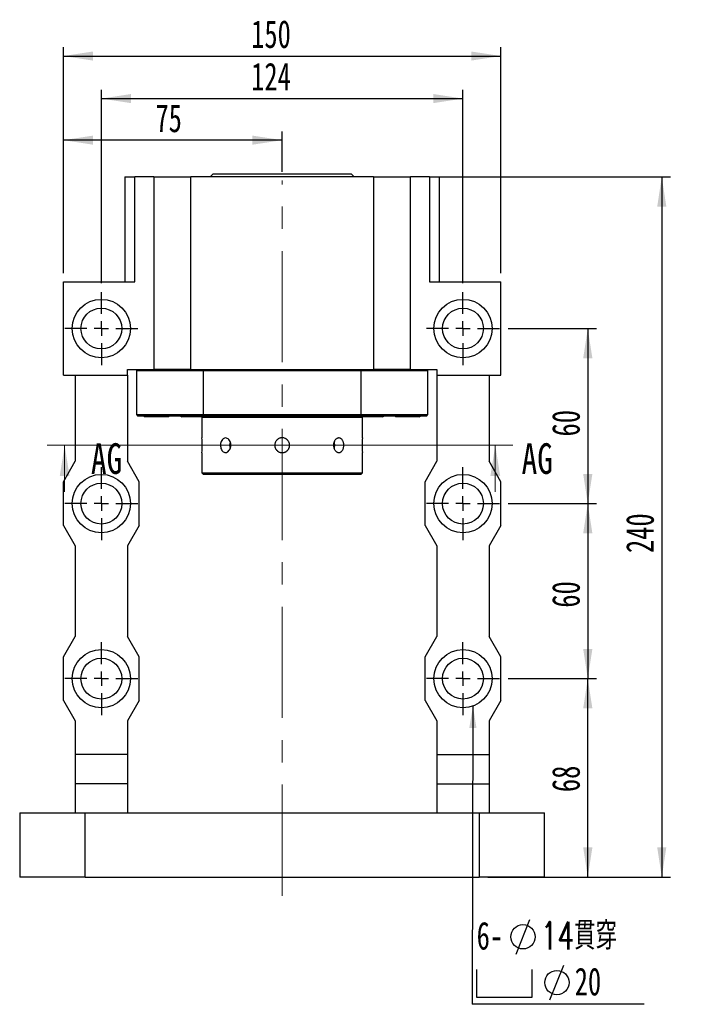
# Model space of a CAD drawing. Header units: millimetres. Extents: x 21 to 284, y 7 to 205.
# Tile 2 of 6: x 27 to 103, y 93 to 205. Entities that reach past the tile are written whole.
import ezdxf

# ---------------------------------------------------------------- set-up
doc = ezdxf.new("R2010")
doc.units = ezdxf.units.MM
doc.linetypes.add('CENTERX2', pattern=[20.32, 12.7, -2.54, 2.54, -2.54])
doc.layers.add('圖層0', color=7, linetype='Continuous')
doc.styles.add('SLDTEXTSTYLE0', font='TXT', dxfattribs={"width": 0.7})
doc.styles.add('SLDTEXTSTYLE1', font='TXT', dxfattribs={"width": 0.7, "bigfont": 'bigfont'})
doc.styles.add('SLDTEXTSTYLE3', font='TXT', dxfattribs={"width": 0.75})
doc.dimstyles.new('SLDDIMSTYLE2', dxfattribs={"dimtxt": 0.18, "dimasz": 2.5, "dimexe": 0, "dimexo": 0.0625, "dimgap": 0, "dimtad": 0, "dimtih": 1, "dimtoh": 1, "dimdec": 0, "dimrnd": 1e-09, "dimzin": 0, "dimdsep": 46, "dimtxsty": 'Standard', "dimsah": 1, "dimcen": 0.09, "dimadec": 0, "dimazin": 0, "dimtfac": 2.5, "dimtdec": 0, "dimtofl": 0, "dimtmove": 0, "dimatfit": 3, "dimfxl": 0, "dimfrac": 2, "dimtolj": 1, "dimtzin": 0, "dimarcsym": 0})
doc.dimstyles.new('SLDDIMSTYLE3', dxfattribs={"dimtxt": 3.389974, "dimasz": 2.5, "dimexe": 0, "dimexo": 0.0625, "dimgap": 0.847493, "dimtad": 1, "dimlfac": 3, "dimrnd": 1e-09, "dimzin": 12, "dimdsep": 46, "dimtxsty": 'SLDTEXTSTYLE0', "dimsah": 1, "dimcen": 0.09, "dimadec": 0, "dimazin": 3, "dimtfac": 1, "dimtofl": 0, "dimtmove": 0, "dimatfit": 3, "dimfxl": 0, "dimfrac": 2, "dimtolj": 1, "dimtzin": 12, "dimarcsym": 0})

# ---------------------------------------------------------------- blocks, each defined once
blk = doc.blocks.new('_D_1')
at = {"layer": '圖層0', "color": 7}
for p, q in [((74.71, 187.52), (101.25, 187.52)), ((100.25, 187.52), (100.25, 107.52)), ((80.36, 107.52), (101.25, 107.52))]:
    blk.add_line(p, q, dxfattribs=at)
for points in [[(100.25, 187.52), (99.73, 184.13), (100.77, 184.13)], [(100.25, 107.52), (100.77, 110.91), (99.73, 110.91)]]:
    blk.add_solid(points, dxfattribs=at)
at = {"layer": '圖層0', "color": 7, "insert": (96.16, 144.54), "char_height": 3.175, "attachment_point": 1, "rotation": 90, "style": 'SLDTEXTSTYLE0'}
blk.add_mtext('240', dxfattribs=at)
blk = doc.blocks.new('_D_2')
at = {"layer": '圖層0', "color": 7}
for p, q in [((36.2, 175.36), (36.2, 197.46)), ((77.53, 175.36), (77.53, 197.46)), ((36.2, 196.46), (77.53, 196.46))]:
    blk.add_line(p, q, dxfattribs=at)
for points in [[(36.2, 196.46), (39.59, 195.94), (39.59, 196.98)], [(77.53, 196.46), (74.14, 196.98), (74.14, 195.94)]]:
    blk.add_solid(points, dxfattribs=at)
at = {"layer": '圖層0', "color": 7, "insert": (53.32, 200.56), "char_height": 3.175, "attachment_point": 1, "style": 'SLDTEXTSTYLE0'}
blk.add_mtext('124', dxfattribs=at)
blk = doc.blocks.new('_D_3')
at = {"layer": '圖層0', "color": 7}
for p, q in [((82.7, 130.19), (92.79, 130.19)), ((91.79, 107.52), (91.79, 130.19)), ((87.86, 107.52), (92.79, 107.52))]:
    blk.add_line(p, q, dxfattribs=at)
for points in [[(91.79, 130.19), (91.27, 126.8), (92.32, 126.8)], [(91.79, 107.52), (92.32, 110.91), (91.27, 110.91)]]:
    blk.add_solid(points, dxfattribs=at)
at = {"layer": '圖層0', "color": 7, "insert": (87.7, 117.23), "char_height": 3.175, "attachment_point": 1, "rotation": 90, "style": 'SLDTEXTSTYLE0'}
blk.add_mtext('68', dxfattribs=at)
blk = doc.blocks.new('_D_4')
at = {"layer": '圖層0', "color": 7}
for p, q in [((82.7, 150.19), (92.79, 150.19)), ((91.79, 150.19), (91.79, 130.19)), ((82.7, 130.19), (92.79, 130.19))]:
    blk.add_line(p, q, dxfattribs=at)
for points in [[(91.79, 150.19), (91.27, 146.8), (92.32, 146.8)], [(91.79, 130.19), (92.32, 133.58), (91.27, 133.58)]]:
    blk.add_solid(points, dxfattribs=at)
at = {"layer": '圖層0', "color": 7, "insert": (87.7, 138.3), "char_height": 3.175, "attachment_point": 1, "rotation": 90, "style": 'SLDTEXTSTYLE0'}
blk.add_mtext('60', dxfattribs=at)
blk = doc.blocks.new('_D_5')
at = {"layer": '圖層0', "color": 7}
for p, q in [((82.7, 170.19), (92.79, 170.19)), ((91.79, 170.19), (91.79, 150.19)), ((82.7, 150.19), (92.79, 150.19))]:
    blk.add_line(p, q, dxfattribs=at)
for points in [[(91.79, 170.19), (91.27, 166.8), (92.32, 166.8)], [(91.79, 150.19), (92.32, 153.58), (91.27, 153.58)]]:
    blk.add_solid(points, dxfattribs=at)
at = {"layer": '圖層0', "color": 7, "insert": (87.7, 157.86), "char_height": 3.175, "attachment_point": 1, "rotation": 90, "style": 'SLDTEXTSTYLE0'}
blk.add_mtext('60', dxfattribs=at)
blk = doc.blocks.new('_D_6')
at = {"layer": '圖層0', "color": 7}
for p, q in [((31.86, 176.52), (31.86, 192.71)), ((56.86, 188.08), (56.86, 192.71)), ((56.86, 191.71), (31.86, 191.71))]:
    blk.add_line(p, q, dxfattribs=at)
for points in [[(31.86, 191.71), (35.25, 191.19), (35.25, 192.23)], [(56.86, 191.71), (53.47, 192.23), (53.47, 191.19)]]:
    blk.add_solid(points, dxfattribs=at)
at = {"layer": '圖層0', "color": 7, "insert": (42.38, 195.8), "char_height": 3.175, "attachment_point": 1, "style": 'SLDTEXTSTYLE0'}
blk.add_mtext('75', dxfattribs=at)
blk = doc.blocks.new('_D_7')
at = {"layer": '圖層0', "color": 7}
for p, q in [((31.86, 176.52), (31.86, 202.32)), ((81.86, 176.52), (81.86, 202.32)), ((31.86, 201.32), (81.86, 201.32))]:
    blk.add_line(p, q, dxfattribs=at)
for points in [[(31.86, 201.32), (35.25, 200.8), (35.25, 201.84)], [(81.86, 201.32), (78.47, 201.84), (78.47, 200.8)]]:
    blk.add_solid(points, dxfattribs=at)
at = {"layer": '圖層0', "color": 7, "insert": (53.32, 205.42), "char_height": 3.175, "attachment_point": 1, "style": 'SLDTEXTSTYLE0'}
blk.add_mtext('150', dxfattribs=at)
blk = doc.blocks.new('SW_SYMBOL_HOLE_DIAM')
at = {"layer": '圖層0', "color": 0}
blk.add_line((300, 0), (700, 1000), dxfattribs=at)
blk.add_circle((500, 500), 350, dxfattribs=at)
blk = doc.blocks.new('SW_SYMBOL_HOLE_SPOT')
at = {"layer": '圖層0', "color": 0}
for p, q in [((0, 875), (0, 75)), ((1600, 75), (1600, 875)), ((0, 75), (1600, 75))]:
    blk.add_line(p, q, dxfattribs=at)
blk = doc.blocks.new('SW_NOTE_1')
at = {"layer": '圖層0', "color": 0}
blk.add_line((19.65, 0), (0, 0), dxfattribs=at)
at = {"layer": '圖層0', "color": 0, "xscale": 0.003964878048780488, "yscale": 0.003964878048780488, "zscale": 0.003964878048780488}
for name, p in [('SW_SYMBOL_HOLE_DIAM', (3.81, 5.73)), ('SW_SYMBOL_HOLE_SPOT', (0.5, 0.5)), ('SW_SYMBOL_HOLE_DIAM', (7.69, 0.5))]:
    blk.add_blockref(name, p, dxfattribs=at)
at = {"layer": '圖層0', "color": 0, "char_height": 3.175, "attachment_point": 1}
for s, insert, style in [('6-', (0.5, 9.43), 'SLDTEXTSTYLE0'), ('14\\M+18AD1\\M+190FA', (7.83, 9.43), 'SLDTEXTSTYLE1'), ('20', (11.71, 4.19), 'SLDTEXTSTYLE0')]:
    blk.add_mtext(s, dxfattribs=dict(at, insert=insert, style=style))
blk = doc.blocks.new('SW_CENTERMARKSYMBOL_1')
at = {"layer": '圖層0', "color": 0}
for p, q in [((0, 1.67), (0, 4.17)), ((-1.67, 0), (-4.17, 0)), ((0, 0), (-0.83, 0)), ((0, 0), (0, 0.83)), ((0, 0), (0, -0.83)), ((0, 0), (0.83, 0)), ((1.67, 0), (4.17, 0)), ((0, -1.67), (0, -4.17))]:
    blk.add_line(p, q, dxfattribs=at)
blk = doc.blocks.new('SW_CENTERMARKSYMBOL_2')
at = {"layer": '圖層0', "color": 0}
for p, q in [((0, 1.67), (0, 4.17)), ((-1.67, 0), (-4.17, 0)), ((0, 0), (-0.83, 0)), ((0, 0), (0, 0.83)), ((0, 0), (0, -0.83)), ((0, 0), (0.83, 0)), ((1.67, 0), (4.17, 0)), ((0, -1.67), (0, -4.17))]:
    blk.add_line(p, q, dxfattribs=at)
blk = doc.blocks.new('SW_CENTERMARKSYMBOL_3')
at = {"layer": '圖層0', "color": 0}
for p, q in [((0, 1.67), (0, 4.17)), ((-1.67, 0), (-4.17, 0)), ((0, 0), (-0.83, 0)), ((0, 0), (0, 0.83)), ((0, 0), (0, -0.83)), ((0, 0), (0.83, 0)), ((1.67, 0), (4.17, 0)), ((0, -1.67), (0, -4.17))]:
    blk.add_line(p, q, dxfattribs=at)
blk = doc.blocks.new('SW_CENTERMARKSYMBOL_4')
at = {"layer": '圖層0', "color": 0}
for p, q in [((0, 1.67), (0, 4.17)), ((-1.67, 0), (-4.17, 0)), ((0, 0), (-0.83, 0)), ((0, 0), (0, 0.83)), ((0, 0), (0, -0.83)), ((0, 0), (0.83, 0)), ((1.67, 0), (4.17, 0)), ((0, -1.67), (0, -4.17))]:
    blk.add_line(p, q, dxfattribs=at)
blk = doc.blocks.new('SW_CENTERMARKSYMBOL_5')
at = {"layer": '圖層0', "color": 0}
for p, q in [((0, 1.67), (0, 4.17)), ((-1.67, 0), (-4.17, 0)), ((0, 0), (-0.83, 0)), ((0, 0), (0, 0.83)), ((0, 0), (0, -0.83)), ((0, 0), (0.83, 0)), ((1.67, 0), (4.17, 0)), ((0, -1.67), (0, -4.17))]:
    blk.add_line(p, q, dxfattribs=at)
blk = doc.blocks.new('SW_CENTERMARKSYMBOL_6')
at = {"layer": '圖層0', "color": 0}
for p, q in [((0, 1.67), (0, 4.17)), ((-1.67, 0), (-4.17, 0)), ((0, 0), (-0.83, 0)), ((0, 0), (0, 0.83)), ((0, 0), (0, -0.83)), ((0, 0), (0.83, 0)), ((1.67, 0), (4.17, 0)), ((0, -1.67), (0, -4.17))]:
    blk.add_line(p, q, dxfattribs=at)

msp = doc.modelspace()

# ---------------------------------------------------------------- linework, layer by layer
at = {"color": 7, "linetype": 'Continuous', "lineweight": 25}
for p, q in [((48.9643, 187.8573), (48.6309, 187.524)), ((48.9643, 187.8573), (64.7643, 187.8573)), ((65.0976, 187.524), (64.7643, 187.8573)), ((38.8643, 187.524), (38.8643, 175.524)), ((38.8643, 187.524), (40.0153, 187.524)), ((40.0153, 175.524), (40.0153, 187.524)), ((42.1976, 187.524), (40.0153, 187.524)), ((42.1976, 187.524), (42.1976, 165.524)), ((42.1976, 187.524), (46.4293, 187.524)), ((46.4293, 165.524), (46.4293, 187.524)), ((67.2992, 187.524), (46.4293, 187.524)), ((67.2992, 187.524), (67.2992, 165.524)), ((67.2992, 187.524), (71.5309, 187.524)), ((71.5309, 165.524), (71.5309, 187.524)), ((73.7133, 187.524), (71.5309, 187.524)), ((73.7133, 187.524), (73.7133, 175.524)), ((73.7133, 187.524), (74.8643, 187.524)), ((74.8643, 175.524), (74.8643, 187.524)), ((31.8643, 164.8573), (31.8643, 175.524)), ((31.8643, 175.524), (40.0153, 175.524)), ((73.7133, 175.524), (81.8643, 175.524)), ((81.8643, 164.8573), (81.8643, 175.524)), ((39.1976, 164.8573), (39.1976, 165.524)), ((39.1976, 165.524), (41.6282, 165.524)), ((40.3643, 165.524), (40.1976, 165.3573)), ((40.1976, 165.3573), (40.1976, 160.3573)), ((47.8211, 165.3573), (40.1976, 165.3573)), ((41.6282, 165.524), (42.1976, 165.524)), ((46.4293, 165.524), (42.1976, 165.524)), ((46.4293, 165.524), (67.2992, 165.524)), ((47.8704, 165.524), (47.8211, 165.3573)), ((47.8211, 165.3573), (47.8211, 160.3573)), ((65.9074, 165.3573), (47.8211, 165.3573)), ((65.9074, 165.3573), (65.8581, 165.524)), ((65.9074, 160.3573), (65.9074, 165.3573)), ((73.5309, 165.3573), (65.9074, 165.3573)), ((71.5309, 165.524), (67.2992, 165.524)), ((71.5309, 165.524), (72.1004, 165.524)), ((72.1004, 165.524), (74.5309, 165.524)), ((73.5309, 165.3573), (73.3643, 165.524)), ((73.5309, 160.3573), (73.5309, 165.3573)), ((74.5309, 165.524), (74.5309, 164.8573)), ((31.8643, 164.8573), (39.1976, 164.8573)), ((33.1976, 164.8573), (33.1976, 155.024)), ((39.1976, 164.8573), (39.1976, 155.024)), ((74.5309, 164.8573), (81.8643, 164.8573)), ((74.5309, 164.8573), (74.5309, 155.024)), ((80.5309, 164.8573), (80.5309, 155.024)), ((40.1976, 160.3573), (40.3643, 160.1907)), ((40.1976, 160.3573), (47.8211, 160.3573)), ((47.8704, 160.1907), (40.3643, 160.1907)), ((41.0976, 160.1907), (41.1976, 160.0907)), ((43.8643, 160.0907), (41.1976, 160.0907)), ((43.8643, 160.0907), (43.9264, 160.1528)), ((43.927, 160.126), (43.927, 160.1907)), ((45.2957, 160.1907), (45.3957, 160.0907)), ((47.5164, 160.0907), (45.3957, 160.0907)), ((48.0624, 160.0907), (47.5164, 160.0907)), ((47.7643, 160.0907), (47.6976, 160.024)), ((47.6976, 160.024), (47.6976, 157.6968)), ((66.0309, 160.024), (47.6976, 160.024)), ((47.8211, 160.3573), (65.9074, 160.3573)), ((47.8211, 160.3573), (47.8704, 160.1907)), ((65.8581, 160.1907), (47.8704, 160.1907)), ((48.0624, 160.0907), (48.1624, 160.1907)), ((65.6034, 160.1907), (65.6034, 160.126)), ((65.604, 160.1528), (65.6661, 160.0907)), ((65.8099, 160.0907), (65.6661, 160.0907)), ((68.3328, 160.0907), (65.8099, 160.0907)), ((65.8581, 160.1907), (65.9074, 160.3573)), ((73.3643, 160.1907), (65.8581, 160.1907)), ((65.9074, 160.3573), (73.5309, 160.3573)), ((66.0309, 160.024), (65.9643, 160.0907)), ((66.0309, 157.7073), (66.0309, 160.024)), ((68.3328, 160.0907), (68.4328, 160.1907)), ((69.8016, 160.1907), (69.8016, 160.126)), ((69.8021, 160.1528), (69.8643, 160.0907)), ((70.0081, 160.0907), (69.8643, 160.0907)), ((72.5309, 160.0907), (70.0081, 160.0907)), ((72.5309, 160.0907), (72.6309, 160.1907)), ((73.3643, 160.1907), (73.5309, 160.3573)), ((47.6976, 156.0073), (47.6976, 153.6907)), ((66.0309, 153.6907), (66.0309, 156.0179)), ((31.8643, 152.6907), (33.1976, 155.024)), ((40.5309, 152.6907), (39.1976, 155.024)), ((73.1976, 152.6907), (74.5309, 155.024)), ((81.8643, 152.6907), (80.5309, 155.024)), ((47.6976, 153.6907), (47.8643, 153.524)), ((47.6976, 153.6907), (56.8643, 153.6907)), ((56.8643, 153.524), (47.8643, 153.524)), ((56.8643, 153.6907), (66.0309, 153.6907)), ((65.8643, 153.524), (56.8643, 153.524)), ((65.8643, 153.524), (66.0309, 153.6907)), ((31.8643, 147.6907), (31.8643, 152.6907)), ((40.5309, 147.6907), (40.5309, 152.6907)), ((73.1976, 147.6907), (73.1976, 152.6907)), ((81.8643, 147.6907), (81.8643, 152.6907)), ((31.8643, 147.6907), (33.1976, 145.3573)), ((40.5309, 147.6907), (39.1976, 145.3573)), ((73.1976, 147.6907), (74.5309, 145.3573)), ((81.8643, 147.6907), (80.5309, 145.3573)), ((33.1976, 145.3573), (33.1976, 135.024)), ((39.1976, 145.3573), (39.1976, 135.024)), ((74.5309, 145.3573), (74.5309, 135.024)), ((80.5309, 145.3573), (80.5309, 135.024)), ((31.8643, 132.6907), (33.1976, 135.024)), ((40.5309, 132.6907), (39.1976, 135.024)), ((73.1976, 132.6907), (74.5309, 135.024)), ((81.8643, 132.6907), (80.5309, 135.024)), ((31.8643, 127.6907), (31.8643, 132.6907)), ((40.5309, 127.6907), (40.5309, 132.6907)), ((73.1976, 127.6907), (73.1976, 132.6907)), ((81.8643, 127.6907), (81.8643, 132.6907)), ((31.8643, 127.6907), (33.1976, 125.3573)), ((40.5309, 127.6907), (39.1976, 125.3573)), ((73.1976, 127.6907), (74.5309, 125.3573)), ((81.8643, 127.6907), (80.5309, 125.3573)), ((33.1976, 125.3573), (33.1976, 121.524)), ((39.1976, 125.3573), (39.1976, 121.524)), ((74.5309, 125.3573), (74.5309, 121.524)), ((80.5309, 125.3573), (80.5309, 121.524)), ((39.1976, 121.524), (33.1976, 121.524)), ((33.1976, 121.524), (33.1976, 118.1907)), ((39.1976, 121.524), (39.1976, 118.1907)), ((74.5309, 121.524), (80.5309, 121.524)), ((74.5309, 121.524), (74.5309, 118.1907)), ((80.5309, 121.524), (80.5309, 118.1907)), ((39.1976, 118.1907), (33.1976, 118.1907)), ((33.1976, 118.1907), (33.1976, 114.8573)), ((39.1976, 118.1907), (39.1976, 114.8573)), ((74.5309, 118.1907), (80.5309, 118.1907)), ((74.5309, 118.1907), (74.5309, 114.8573)), ((80.5309, 118.1907), (80.5309, 114.8573)), ((26.8643, 114.8573), (26.8643, 107.524)), ((26.8643, 114.8573), (34.3643, 114.8573)), ((34.3643, 107.524), (34.3643, 114.8573)), ((34.3643, 114.8573), (79.3643, 114.8573)), ((79.3643, 114.8573), (79.3643, 107.524)), ((79.3643, 114.8573), (86.8643, 114.8573)), ((86.8643, 107.524), (86.8643, 114.8573)), ((34.3643, 107.524), (26.8643, 107.524)), ((34.3643, 107.524), (79.3643, 107.524)), ((86.8643, 107.524), (79.3643, 107.524))]:
    msp.add_line(p, q, dxfattribs=at)
at = {"color": 7, "linetype": 'Continuous', "lineweight": 18}
for p, q in [((83.2224, 156.8454), (30.0046, 156.8454)), ((32.0046, 151.5254), (32.0046, 156.8454)), ((81.2224, 151.5254), (81.2224, 156.8454))]:
    msp.add_line(p, q, dxfattribs=at)
at = {"color": 7, "linetype": 'Continuous', "lineweight": 25, "flags": 128}
for points in [[(62.8747, 156.8573), (62.8458, 157.1148), (62.8085, 157.2411)], [(62.8094, 156.4761), (62.8458, 156.5998), (62.8747, 156.8573)]]:
    msp.add_lwpolyline(points, dxfattribs=at)
at = {"color": 7, "linetype": 'Continuous', "lineweight": 25}
for centre, radius in [((36.1976, 170.1907), 3.3333), ((77.5309, 170.1907), 3.3333), ((36.1976, 170.1907), 2.3333), ((77.5309, 170.1907), 2.3333), ((36.1976, 150.1907), 3.3333), ((77.5309, 150.1907), 3.3333), ((36.1976, 150.1907), 2.3333), ((77.5309, 150.1907), 2.3333), ((36.1976, 130.1907), 3.3333), ((77.5309, 130.1907), 3.3333), ((36.1976, 130.1907), 2.3333), ((77.5309, 130.1907), 2.3333)]:
    msp.add_circle(centre, radius, dxfattribs=at)
for centre, radius, start, end in [((38.5521, 156.8573), 9.1849, 354.690283, 5.243978), ((75.1757, 156.8574), 9.1842, 174.689881, 185.24438), ((51.991, 156.8574), 1.1377, 160.846066, 199.465599)]:
    msp.add_arc(centre, radius, start, end, dxfattribs=at)
for points, knots in [([(42.992, 160.1534), (43.0686, 160.1634), (43.1639, 160.1758), (43.2504, 160.1882), (43.2673, 160.1907)], [0, 0, 0, 0, 0.80445852, 1, 1, 1, 1]), ([(45.5036, 160.1534), (45.5334, 160.1634), (45.5703, 160.1758), (45.628, 160.1882), (45.6393, 160.1907)], [0, 0, 0, 0, 0.80446026, 1, 1, 1, 1]), ([(45.5036, 160.1534), (45.5512, 160.1584), (45.6658, 160.1704), (45.8445, 160.1832), (45.949, 160.1907)], [0, 0, 0, 0, 0.41588068, 1, 1, 1, 1]), ([(48.0817, 160.1907), (48.0544, 160.1881), (47.9968, 160.1828), (47.863, 160.1743), (47.7108, 160.1664), (47.5532, 160.1596), (47.4499, 160.1554), (47.3978, 160.1534)], [0, 0, 0, 0, 0.20341445, 0.42961311, 0.66239152, 0.82986044, 1, 1, 1, 1]), ([(47.3978, 160.1534), (47.5929, 160.1652), (47.7954, 160.1775), (47.8759, 160.1902), (47.8788, 160.1907)], [0, 0, 0, 0, 0.9637949, 1, 1, 1, 1]), ([(66.3206, 160.1907), (66.2603, 160.1881), (66.1329, 160.1828), (65.9667, 160.1743), (65.8359, 160.1664), (65.7406, 160.1596), (65.7015, 160.1554), (65.6817, 160.1534)], [0, 0, 0, 0, 0.20341428, 0.42961378, 0.66239232, 0.82986082, 1, 1, 1, 1]), ([(65.6817, 160.1534), (65.7623, 160.1652), (65.8458, 160.1775), (66.0339, 160.1902), (66.0407, 160.1907)], [0, 0, 0, 0, 0.96379508, 1, 1, 1, 1]), ([(70.5187, 160.1907), (70.4584, 160.1881), (70.331, 160.1828), (70.1649, 160.1743), (70.0341, 160.1664), (69.9387, 160.1596), (69.8996, 160.1554), (69.8799, 160.1534)], [0, 0, 0, 0, 0.20341464, 0.429613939, 0.662391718, 0.829860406, 1, 1, 1, 1]), ([(69.8799, 160.1534), (69.9604, 160.1652), (70.044, 160.1775), (70.232, 160.1902), (70.2389, 160.1907)], [0, 0, 0, 0, 0.96379387, 1, 1, 1, 1]), ([(50.9985, 156.8573), (50.9914, 156.7638), (50.9772, 156.5769), (50.8677, 156.3279), (50.7092, 156.1381), (50.5158, 156.0291), (50.3136, 156.0136), (50.1256, 156.0928), (49.9707, 156.2576), (49.8634, 156.4901), (49.8131, 156.7643), (49.8238, 157.0486), (49.8944, 157.3109), (50.0193, 157.5227), (50.1879, 157.6599), (50.3837, 157.7066), (50.5851, 157.6577), (50.769, 157.5193), (50.9113, 157.3064), (50.9877, 157.0727), (50.9955, 156.9182), (50.9985, 156.8573)], [0, 0, 0, 0, 0.05353801, 0.10706972, 0.1607408, 0.21450377, 0.26811585, 0.32157078, 0.37510594, 0.42883361, 0.48256752, 0.53610998, 0.58956114, 0.64316515, 0.69692589, 0.75060486, 0.80409103, 0.85757341, 0.91124637, 0.96500887, 1, 1, 1, 1]), ([(56.8643, 156.0073), (56.8408, 156.0079), (56.7938, 156.009), (56.7232, 156.0182), (56.6528, 156.033), (56.5613, 156.0607), (56.4739, 156.0997), (56.3924, 156.1491), (56.3153, 156.2053), (56.2456, 156.2711), (56.1849, 156.3448), (56.1373, 156.4137), (56.0915, 156.4979), (56.0566, 156.5873), (56.0283, 156.6911), (56.0149, 156.7862), (56.0136, 156.8817), (56.0203, 156.9768), (56.0391, 157.0707), (56.0693, 157.161), (56.107, 157.2485), (56.1556, 157.3309), (56.2139, 157.4062), (56.2624, 157.459), (56.3152, 157.5075), (56.3715, 157.5512), (56.432, 157.5904), (56.5164, 157.6355), (56.6063, 157.6697), (56.6993, 157.6922), (56.7938, 157.7067), (56.8897, 157.7093), (56.9846, 157.6998), (57.0783, 157.6823), (57.1694, 157.6531), (57.2557, 157.613), (57.3384, 157.5656), (57.4148, 157.5079), (57.4832, 157.4414), (57.5379, 157.3782), (57.5927, 157.2997), (57.6373, 157.2147), (57.6768, 157.1146), (57.7006, 157.0215), (57.7125, 156.9266), (57.7162, 156.8312), (57.7078, 156.7357), (57.6877, 156.6426), (57.6598, 156.5515), (57.6205, 156.4643), (57.5709, 156.3831), (57.5145, 156.3062), (57.4485, 156.2367), (57.3745, 156.1762), (57.3152, 156.1356), (57.2528, 156.1002), (57.188, 156.0703), (57.1201, 156.0456), (57.0434, 156.0251), (56.9578, 156.0103), (56.8956, 156.0083), (56.8643, 156.0073)], [0, 0, 0, 0, 0.01315089, 0.02639347, 0.03992473, 0.05355559, 0.08004501, 0.09345367, 0.10708071, 0.13364074, 0.14708576, 0.16074956, 0.18063236, 0.20083377, 0.21452607, 0.24105411, 0.25448457, 0.26813636, 0.29458463, 0.3079726, 0.32157982, 0.34807029, 0.36147922, 0.37510633, 0.388354, 0.40169507, 0.41517885, 0.42885941, 0.45542619, 0.46891234, 0.48259673, 0.50908986, 0.52250166, 0.53613408, 0.56258286, 0.57597078, 0.58957657, 0.61610281, 0.6295293, 0.64317479, 0.66305703, 0.6832578, 0.6969479, 0.72348703, 0.73695948, 0.75062881, 0.77709373, 0.79049002, 0.80410646, 0.83056976, 0.84396421, 0.85757762, 0.88411538, 0.89758469, 0.91124927, 0.92450568, 0.93785475, 0.95134826, 0.96503974, 0.9824133, 1, 1, 1, 1]), ([(63.9085, 156.8573), (63.9071, 156.8112), (63.9042, 156.7178), (63.8809, 156.5821), (63.8439, 156.453), (63.7931, 156.3365), (63.7291, 156.2335), (63.6542, 156.149), (63.5689, 156.0838), (63.4769, 156.0411), (63.379, 156.0213), (63.2796, 156.0253), (63.1799, 156.053), (63.0845, 156.1029), (62.9944, 156.1746), (62.9142, 156.265), (62.8451, 156.3731), (62.7907, 156.4942), (62.7519, 156.6267), (62.7309, 156.7645), (62.728, 156.906), (62.7433, 157.0446), (62.7765, 157.1791), (62.8257, 157.3033), (62.8903, 157.4161), (62.967, 157.5124), (63.0546, 157.591), (63.1488, 157.6481), (63.2482, 157.6832), (63.3478, 157.6946), (63.4466, 157.6823), (63.5401, 157.647), (63.6277, 157.589), (63.7057, 157.5109), (63.7736, 157.4136), (63.8287, 157.3012), (63.8705, 157.175), (63.9017, 157.0269), (63.906, 156.9183), (63.9085, 156.8573)], [0, 0, 0, 0, 0.02638892, 0.05354509, 0.0799328, 0.10708242, 0.13353878, 0.1607595, 0.18725874, 0.21453034, 0.24095492, 0.26815031, 0.29449975, 0.32161127, 0.34800149, 0.37515169, 0.40163469, 0.42888606, 0.45537071, 0.48262809, 0.5090193, 0.53617788, 0.56252579, 0.58963455, 0.61605869, 0.64324411, 0.66974295, 0.69701218, 0.72346928, 0.7506992, 0.77706319, 0.80419199, 0.83055615, 0.85767965, 0.88413724, 0.91135858, 0.93785763, 0.96512889, 1, 1, 1, 1])]:
    msp.add_open_spline(points, degree=3, knots=knots, dxfattribs=at)
at = {"color": 7, "linetype": 'Continuous', "lineweight": 18}
for points in [[(32.0046, 156.8454), (31.4446, 153.3454), (32.5646, 153.3454)], [(81.2224, 156.8454), (80.6624, 153.3454), (81.7824, 153.3454)]]:
    msp.add_solid(points, dxfattribs=at)
at = {"layer": '圖層0', "color": 7, "linetype": 'CENTERX2', "lineweight": 18}
msp.add_line((56.8643, 105.3809), (56.8643, 187.082), dxfattribs=at)

# ---------------------------------------------------------------- block references
at = {"layer": '圖層0', "color": 7}
for name, p in [('SW_CENTERMARKSYMBOL_2', (36.1976, 170.1907)), ('SW_CENTERMARKSYMBOL_1', (77.5309, 170.1907)), ('SW_CENTERMARKSYMBOL_5', (36.1976, 150.1907)), ('SW_CENTERMARKSYMBOL_4', (77.5309, 150.1907)), ('SW_CENTERMARKSYMBOL_6', (36.1976, 130.1907)), ('SW_CENTERMARKSYMBOL_3', (77.5309, 130.1907)), ('SW_NOTE_1', (78.5921, 92.986))]:
    msp.add_blockref(name, p, dxfattribs=at)

# ---------------------------------------------------------------- texts
at = {"color": 7, "linetype": 'Continuous', "char_height": 3.5, "attachment_point": 1, "style": 'SLDTEXTSTYLE3'}
for insert in [(35.0122, 157.0831), (84.23, 157.0831)]:
    msp.add_mtext('AG', dxfattribs=dict(at, insert=insert))

# ---------------------------------------------------------------- dimensions: what is measured, and where the dimension line sits
at = {"layer": '圖層0', "color": 7}
for base, p1, p2, picture, middle in [((81.8643, 201.3229), (31.8643, 175.524), (81.8643, 175.524), '_D_7', (56.3056, 201.3229)), ((77.5309, 196.4632), (36.1976, 174.3573), (77.5309, 174.3573), '_D_2', (56.3056, 196.4632)), ((31.8643, 191.7104), (56.8643, 187.082), (31.8643, 175.524), '_D_6', (44.3643, 191.7104))]:
    dim = msp.add_linear_dim(base=base, p1=p1, p2=p2, dimstyle='SLDDIMSTYLE3', dxfattribs=at)
    dim.commit()
    dim.dimension.update_dxf_attribs({"geometry": picture, "text_midpoint": middle, "dimtype": 160})
for base, p1, p2, picture, middle in [((100.2493, 107.524), (73.7133, 187.524), (79.3643, 107.524), '_D_1', (100.2493, 147.524)), ((91.7941, 150.1907), (81.6976, 170.1907), (81.6976, 150.1907), '_D_5', (91.7941, 159.8426)), ((91.7941, 130.1907), (81.6976, 150.1907), (81.6976, 130.1907), '_D_4', (91.7941, 140.2864)), ((91.7941, 130.1907), (86.8643, 107.524), (81.6976, 130.1907), '_D_3', (91.7941, 119.2179))]:
    dim = msp.add_linear_dim(base=base, p1=p1, p2=p2, angle=90, dimstyle='SLDDIMSTYLE3', dxfattribs=at)
    dim.commit()
    dim.dimension.update_dxf_attribs({"geometry": picture, "text_midpoint": middle, "dimtype": 160})

# ---------------------------------------------------------------- leaders
msp.add_leader([(78.6662, 127.0566), (78.5921, 92.986)], dimstyle='SLDDIMSTYLE2', dxfattribs=at)

doc.saveas('drawing.dxf')
